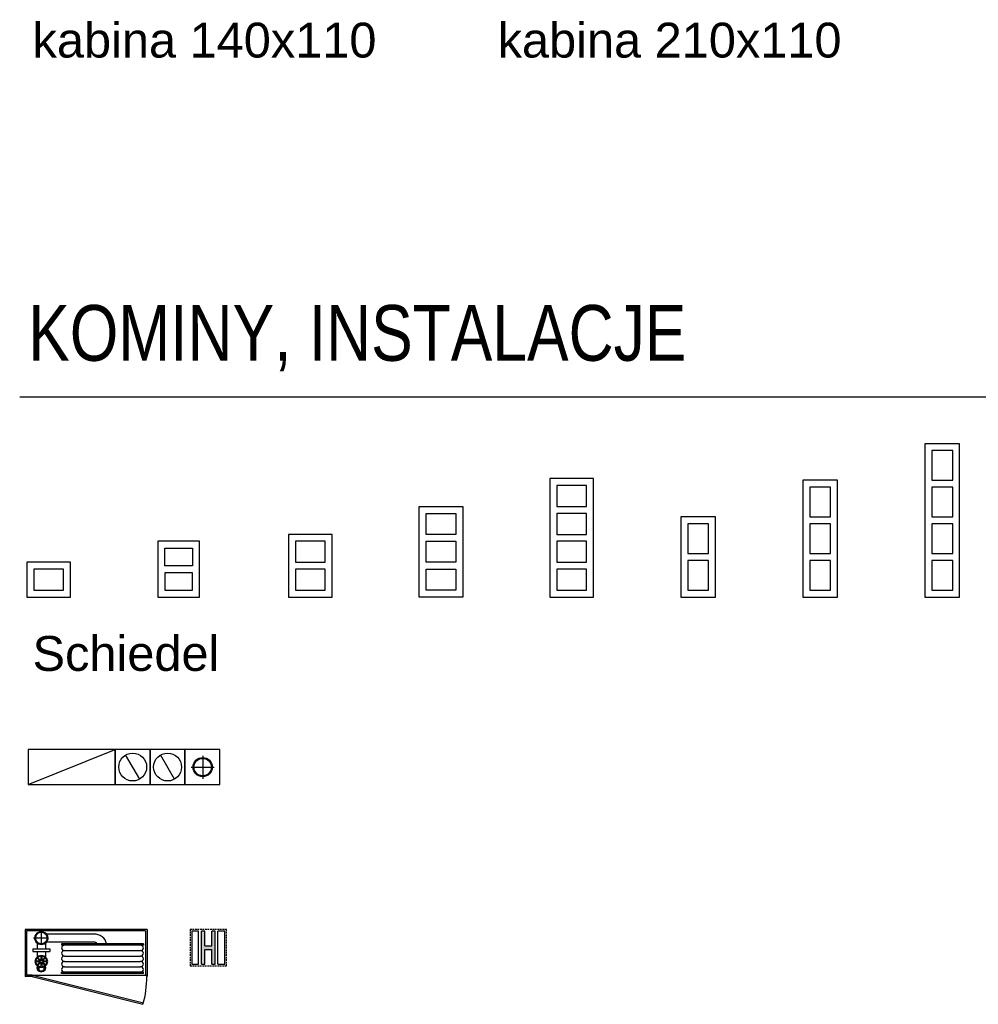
# Model space of a CAD drawing. Header units: inches. Extents: x 0 to 111471, y -105323 to 11070.
# Tile 48 of 256: x 2728 to 3277, y 1173 to 1738. Entities that reach past the tile are written whole.
import ezdxf

# ---------------------------------------------------------------- set-up
doc = ezdxf.new("R2010")
doc.units = ezdxf.units.IN
doc.header["$MEASUREMENT"] = 0
doc.linetypes.add('HIDDEN2', pattern=[4.7625, 3.175, -1.5875])
doc.styles.get("Standard").update_dxf_attribs({"font": 'arial.ttf'})
doc.styles.add('TS 200_STANDARD', font='arial.ttf', dxfattribs={"width": 0.8, "height": 32})

# ---------------------------------------------------------------- blocks, each defined once
blk = doc.blocks.new('HYDRANT')
blk.add_hatch(color=256).paths.add_polyline_path([(4, 1), (4, 20), (2, 20), (2, 11.5), (-2, 11.5), (-2, 20), (-4, 20), (-4, 1), (-2, 1), (-2, 9.5), (2, 9.5), (2, 1)])
for p, q in [((-5.55, 1), (-5.55, 20)), ((-4, 1), (-4, 20)), ((-2, 11.5), (-2, 20)), ((2, 11.5), (2, 20)), ((4, 1), (4, 20)), ((5.55, 1), (5.55, 20)), ((-2, 11.5), (2, 11.5)), ((-2, 1), (-2, 9.5)), ((-2, 9.5), (2, 9.5)), ((2, 1), (2, 9.5))]:
    blk.add_line(p, q)
at = {"linetype": 'HIDDEN2', "ltscale": 0.3}
blk.add_lwpolyline([(-10.5, 0), (10.5, 0), (10.5, 21), (-10.5, 21)], close=True, dxfattribs=at)
for points in [[(-5.55, 20), (-9.5, 20), (-9.5, 1), (-5.55, 1)], [(-2, 20), (-4, 20)], [(4, 20), (2, 20)], [(5.55, 1), (9.5, 1), (9.5, 20), (5.55, 20)], [(-4, 1), (-2, 1)], [(2, 1), (4, 1)]]:
    blk.add_lwpolyline(points)
blk = doc.blocks.new('PK')
for p, q in [((0, 6.59), (0, -6.59)), ((-6.59, 0), (6.59, 0))]:
    blk.add_line(p, q)
at = {"linetype": 'Continuous', "ltscale": 50}
for radius in [5.5, 5]:
    blk.add_circle((0, 0.05), radius, dxfattribs=at)
blk = doc.blocks.new('hydrant_rzut')
for p, q in [((35, 0), (-35, 0)), ((-35, 0), (-35, -27.05)), ((35, 0), (35, -27.05)), ((34.18, -0.77), (-34.18, -0.77)), ((-34.18, -0.77), (-34.18, -26.27)), ((-21.49, -4.99), (-30.12, -4.99)), ((-29.33, -3.68), (-29.55, -5.43)), ((-29.55, -5.43), (-28.89, -7.08)), ((-28.26, -2.23), (-29.33, -3.68)), ((-28.66, -3.36), (-29.12, -4.99)), ((-29.12, -4.99), (-28.66, -6.61)), ((-27.39, -2.18), (-28.66, -3.36)), ((-26.6, -1.42), (-28.26, -2.23)), ((-25.67, -1.74), (-27.39, -2.18)), ((-24.73, -1.42), (-26.6, -1.42)), ((-25.67, -0.65), (-25.67, -8.9)), ((-23.94, -2.18), (-25.67, -1.74)), ((-23.07, -2.23), (-24.73, -1.42)), ((-22.68, -3.36), (-23.94, -2.18)), ((-22.01, -3.68), (-23.07, -2.23)), ((-22.21, -4.99), (-22.68, -3.36)), ((-22.68, -6.61), (-22.21, -4.99)), ((4.51, -2.67), (-22.63, -2.67)), ((-22.45, -7.08), (-21.78, -5.43)), ((-21.78, -5.43), (-22.01, -3.68)), ((5.78, -2.77), (4.51, -2.67)), ((7.02, -3.08), (5.78, -2.77)), ((8.18, -3.58), (7.02, -3.08)), ((9.23, -4.27), (8.18, -3.58)), ((10.14, -5.11), (9.23, -4.27)), ((10.89, -6.09), (10.14, -5.11)), ((34.18, -0.77), (34.18, -26.27)), ((-30.6, -11.13), (-30.6, -12.67)), ((-30.6, -11.13), (-20.73, -11.13)), ((-28.89, -7.08), (-27.49, -8.24)), ((-28.66, -6.61), (-27.39, -7.8)), ((-28.13, -7.84), (-28.13, -11.13)), ((-27.49, -8.24), (-25.67, -8.67)), ((-27.39, -7.8), (-25.67, -8.23)), ((-25.67, -8.23), (-23.94, -7.8)), ((-25.67, -8.67), (-23.85, -8.24)), ((-23.94, -7.8), (-22.68, -6.61)), ((-23.85, -8.24), (-22.45, -7.08)), ((-23.2, -7.84), (-23.2, -11.13)), ((4.51, -7.31), (-22.63, -7.31)), ((-20.73, -11.13), (-20.73, -12.67)), ((-13.99, -8.33), (-13.99, -9.1)), ((32.88, -8.33), (-13.99, -8.33)), ((32.88, -9.1), (-13.99, -9.1)), ((-13.86, -10.06), (-13.99, -10.65)), ((-13.99, -10.65), (-13.86, -11.24)), ((-13.51, -9.56), (-13.86, -10.06)), ((-13.86, -11.24), (-13.51, -11.74)), ((-12.97, -9.22), (-13.51, -9.56)), ((-12.34, -9.1), (-12.97, -9.22)), ((4.81, -7.32), (4.51, -7.31)), ((5.11, -7.37), (4.81, -7.32)), ((5.4, -7.46), (5.11, -7.37)), ((5.67, -7.58), (5.4, -7.46)), ((5.93, -7.73), (5.67, -7.58)), ((6.16, -7.9), (5.93, -7.73)), ((6.38, -8.11), (6.16, -7.9)), ((6.56, -8.33), (6.38, -8.11)), ((11.44, -7.17), (10.89, -6.09)), ((11.78, -8.33), (11.44, -7.17)), ((31.86, -9.22), (31.23, -9.1)), ((32.4, -9.56), (31.86, -9.22)), ((32.75, -10.06), (32.4, -9.56)), ((32.4, -11.74), (32.75, -11.24)), ((32.88, -10.65), (32.75, -10.06)), ((32.75, -11.24), (32.88, -10.65)), ((32.88, -8.33), (32.88, -9.1)), ((-30.6, -12.67), (-20.73, -12.67)), ((-28.87, -16.66), (-29.37, -18.39)), ((-27.52, -15.38), (-28.87, -16.66)), ((-28.4, -16.82), (-28.52, -17.03)), ((-28.26, -16.62), (-28.4, -16.82)), ((-28.1, -16.43), (-28.26, -16.62)), ((-28.13, -12.67), (-28.13, -15.8)), ((-26.26, -18.16), (-28.11, -16.43)), ((-25.91, -17.84), (-27.76, -16.1)), ((-27.55, -15.96), (-27.75, -16.11)), ((-27.34, -15.83), (-27.55, -15.96)), ((-25.67, -14.92), (-27.52, -15.38)), ((-27.12, -15.71), (-27.34, -15.83)), ((-26.89, -15.61), (-27.12, -15.71)), ((-26.66, -15.53), (-26.89, -15.61)), ((-26.41, -15.46), (-26.66, -15.53)), ((-26.16, -15.42), (-26.41, -15.46)), ((-25.91, -15.39), (-26.16, -15.42)), ((-25.91, -15.39), (-25.91, -17.84)), ((-23.82, -15.38), (-25.67, -14.92)), ((-25.17, -15.42), (-25.42, -15.39)), ((-25.42, -15.39), (-25.42, -17.84)), ((-23.57, -16.1), (-25.42, -17.84)), ((-24.92, -15.46), (-25.17, -15.42)), ((-23.22, -16.43), (-25.07, -18.16)), ((-24.68, -15.53), (-24.92, -15.46)), ((-24.44, -15.61), (-24.68, -15.53)), ((-24.21, -15.71), (-24.44, -15.61)), ((-23.99, -15.83), (-24.21, -15.71)), ((-23.78, -15.96), (-23.99, -15.83)), ((-22.46, -16.66), (-23.82, -15.38)), ((-23.58, -16.11), (-23.78, -15.96)), ((-23.07, -16.62), (-23.23, -16.43)), ((-23.2, -12.67), (-23.2, -15.8)), ((-22.93, -16.82), (-23.07, -16.62)), ((-22.81, -17.03), (-22.93, -16.82)), ((-21.97, -18.39), (-22.46, -16.66)), ((-13.86, -13.15), (-13.99, -13.74)), ((-13.99, -13.74), (-13.86, -14.33)), ((-13.86, -16.24), (-13.99, -16.83)), ((-13.99, -16.83), (-13.86, -17.42)), ((-13.51, -12.65), (-13.86, -13.15)), ((-13.86, -14.33), (-13.51, -14.83)), ((-13.51, -15.74), (-13.86, -16.24)), ((-13.51, -11.74), (-12.97, -12.08)), ((-12.97, -12.31), (-13.51, -12.65)), ((-13.51, -14.83), (-12.97, -15.17)), ((-12.97, -15.4), (-13.51, -15.74)), ((-12.97, -12.08), (-12.34, -12.2)), ((-12.34, -12.2), (-12.97, -12.31)), ((-12.97, -15.17), (-12.34, -15.29)), ((-12.34, -15.29), (-12.97, -15.4)), ((-12.34, -12.2), (31.23, -12.2)), ((-12.34, -15.29), (31.23, -15.29)), ((31.23, -12.2), (31.86, -12.08)), ((31.86, -12.31), (31.23, -12.2)), ((31.23, -15.29), (31.86, -15.17)), ((31.86, -15.4), (31.23, -15.29)), ((31.86, -12.08), (32.4, -11.74)), ((32.4, -12.65), (31.86, -12.31)), ((31.86, -15.17), (32.4, -14.83)), ((32.4, -15.74), (31.86, -15.4)), ((32.75, -13.15), (32.4, -12.65)), ((32.4, -14.83), (32.75, -14.33)), ((32.75, -16.24), (32.4, -15.74)), ((32.88, -13.74), (32.75, -13.15)), ((32.75, -14.33), (32.88, -13.74)), ((32.88, -16.83), (32.75, -16.24)), ((32.75, -17.42), (32.88, -16.83)), ((-29.37, -18.39), (-28.87, -20.13)), ((-26.26, -18.16), (-28.87, -18.16)), ((-26.26, -18.63), (-28.87, -18.63)), ((-28.87, -20.13), (-27.52, -21.41)), ((-28.83, -17.93), (-28.86, -18.16)), ((-28.86, -18.63), (-28.83, -18.86)), ((-28.78, -17.69), (-28.83, -17.93)), ((-28.83, -18.86), (-28.78, -19.1)), ((-28.72, -17.46), (-28.78, -17.69)), ((-28.78, -19.1), (-28.72, -19.33)), ((-28.63, -17.24), (-28.72, -17.46)), ((-28.72, -19.33), (-28.63, -19.55)), ((-28.52, -17.03), (-28.63, -17.24)), ((-28.63, -19.55), (-28.52, -19.76)), ((-28.52, -19.76), (-28.4, -19.97)), ((-28.4, -19.97), (-28.26, -20.17)), ((-28.13, -20.99), (-28.29, -22.17)), ((-28.29, -22.17), (-27.84, -23.28)), ((-28.26, -20.17), (-28.1, -20.36)), ((-26.26, -18.63), (-28.11, -20.36)), ((-27.72, -21.29), (-27.78, -22.22)), ((-27.78, -22.22), (-27.39, -23.07)), ((-25.91, -18.95), (-27.76, -20.69)), ((-27.75, -20.68), (-27.55, -20.83)), ((-27.55, -20.83), (-27.34, -20.96)), ((-27.52, -21.41), (-25.67, -21.87)), ((-27.34, -20.96), (-27.12, -21.08)), ((-27.15, -21.58), (-27.15, -23.34)), ((-27.12, -21.08), (-26.89, -21.18)), ((-26.89, -21.18), (-26.66, -21.26)), ((-26.66, -21.26), (-26.41, -21.33)), ((-26.41, -21.33), (-26.16, -21.37)), ((-26.12, -17.97), (-26.31, -18.39)), ((-26.31, -18.39), (-26.12, -18.82)), ((-26.16, -21.37), (-25.91, -21.4)), ((-25.67, -17.79), (-26.12, -17.97)), ((-26.12, -18.82), (-25.67, -19)), ((-25.91, -18.95), (-25.91, -21.4)), ((-25.21, -17.97), (-25.67, -17.79)), ((-25.67, -19), (-25.21, -18.82)), ((-25.67, -21.87), (-23.82, -21.41)), ((-23.57, -20.69), (-25.42, -18.95)), ((-25.42, -18.95), (-25.42, -21.4)), ((-25.42, -21.4), (-25.17, -21.37)), ((-25.02, -18.39), (-25.21, -17.97)), ((-25.21, -18.82), (-25.02, -18.39)), ((-25.17, -21.37), (-24.92, -21.33)), ((-22.46, -18.16), (-25.07, -18.16)), ((-22.46, -18.63), (-25.07, -18.63)), ((-23.22, -20.36), (-25.07, -18.63)), ((-24.92, -21.33), (-24.68, -21.26)), ((-24.68, -21.26), (-24.44, -21.18)), ((-24.44, -21.18), (-24.21, -21.08)), ((-24.21, -21.08), (-23.99, -20.96)), ((-24.19, -21.58), (-24.19, -23.34)), ((-23.99, -20.96), (-23.78, -20.83)), ((-23.94, -23.07), (-23.55, -22.22)), ((-23.82, -21.41), (-22.46, -20.13)), ((-23.78, -20.83), (-23.58, -20.68)), ((-23.55, -22.22), (-23.61, -21.29)), ((-23.49, -23.28), (-23.04, -22.17)), ((-23.23, -20.36), (-23.07, -20.17)), ((-23.04, -22.17), (-23.2, -20.99)), ((-23.07, -20.17), (-22.93, -19.97)), ((-22.93, -19.97), (-22.81, -19.76)), ((-22.7, -17.24), (-22.81, -17.03)), ((-22.81, -19.76), (-22.7, -19.55)), ((-22.62, -17.46), (-22.7, -17.24)), ((-22.7, -19.55), (-22.62, -19.33)), ((-22.55, -17.69), (-22.62, -17.46)), ((-22.62, -19.33), (-22.55, -19.1)), ((-22.5, -17.93), (-22.55, -17.69)), ((-22.55, -19.1), (-22.5, -18.86)), ((-22.47, -18.16), (-22.5, -17.93)), ((-22.5, -18.86), (-22.47, -18.63)), ((-22.46, -20.13), (-21.97, -18.39)), ((-13.86, -19.33), (-13.99, -19.92)), ((-13.99, -19.92), (-13.86, -20.51)), ((-13.86, -22.42), (-13.99, -23.01)), ((-13.86, -17.42), (-13.51, -17.92)), ((-13.51, -18.83), (-13.86, -19.33)), ((-13.86, -20.51), (-13.51, -21.02)), ((-13.51, -21.92), (-13.86, -22.42)), ((-13.51, -17.92), (-12.97, -18.26)), ((-12.97, -18.5), (-13.51, -18.83)), ((-13.51, -21.02), (-12.97, -21.35)), ((-12.97, -21.59), (-13.51, -21.92)), ((-12.97, -18.26), (-12.34, -18.38)), ((-12.34, -18.38), (-12.97, -18.5)), ((-12.97, -21.35), (-12.34, -21.47)), ((-12.34, -21.47), (-12.97, -21.59)), ((-12.34, -18.38), (31.23, -18.38)), ((-12.34, -21.47), (31.23, -21.47)), ((31.23, -18.38), (31.86, -18.26)), ((31.86, -18.5), (31.23, -18.38)), ((31.23, -21.47), (31.86, -21.35)), ((31.86, -21.59), (31.23, -21.47)), ((31.86, -18.26), (32.4, -17.92)), ((32.4, -18.83), (31.86, -18.5)), ((31.86, -21.35), (32.4, -21.02)), ((32.4, -21.92), (31.86, -21.59)), ((32.4, -17.92), (32.75, -17.42)), ((32.75, -19.33), (32.4, -18.83)), ((32.4, -21.02), (32.75, -20.51)), ((32.75, -22.42), (32.4, -21.92)), ((32.88, -19.92), (32.75, -19.33)), ((32.75, -20.51), (32.88, -19.92)), ((32.88, -23.01), (32.75, -22.42)), ((-30.89, -27.05), (-35, -27.05)), ((-30.89, -26.27), (-34.18, -26.27)), ((-30.89, -26.27), (-30.89, -27.05)), ((-30.89, -26.27), (34.89, -26.27)), ((-30.89, -27.05), (-30.68, -26.3)), ((-30.89, -27.05), (32.66, -43)), ((-30.68, -26.3), (32.87, -42.25)), ((-27.84, -23.28), (-26.9, -24.07)), ((-27.39, -23.07), (-26.63, -23.68)), ((-26.9, -24.07), (-25.67, -24.35)), ((-26.63, -23.68), (-25.67, -23.89)), ((-25.67, -23.89), (-24.7, -23.68)), ((-25.67, -24.35), (-24.44, -24.07)), ((-24.7, -23.68), (-23.94, -23.07)), ((-24.44, -24.07), (-23.49, -23.28)), ((-13.99, -23.01), (-13.86, -23.61)), ((-13.99, -25.33), (-13.99, -24.56)), ((32.88, -24.56), (-13.99, -24.56)), ((32.88, -25.33), (-13.99, -25.33)), ((-13.86, -23.61), (-13.51, -24.11)), ((-13.51, -24.11), (-12.97, -24.44)), ((-12.97, -24.44), (-12.34, -24.56)), ((31.23, -24.56), (31.86, -24.44)), ((31.86, -24.44), (32.4, -24.11)), ((32.4, -24.11), (32.75, -23.61)), ((32.75, -23.61), (32.88, -23.01)), ((32.88, -25.33), (32.88, -24.56)), ((34.18, -26.27), (34.89, -26.27)), ((34.85, -29.06), (34.89, -27.05)), ((34.89, -26.27), (34.89, -27.05)), ((35, -27.05), (34.89, -27.05)), ((34.33, -35.09), (34.57, -33.09)), ((34.57, -33.09), (34.75, -31.08)), ((34.75, -31.08), (34.85, -29.06)), ((33.18, -41.04), (33.63, -39.07)), ((33.63, -39.07), (34.02, -37.09)), ((34.02, -37.09), (34.33, -35.09)), ((32.66, -43), (33.18, -41.04)), ((32.66, -43), (32.87, -42.25))]:
    blk.add_line(p, q)

msp = doc.modelspace()

# ---------------------------------------------------------------- linework, layer by layer
msp.add_line((2727.544, 1521.453), (4725.825, 1521.453))
for points in [[(3266.731, 1494.49), (3246.731, 1494.49), (3246.731, 1406.49), (3266.731, 1406.49)], [(3262.731, 1473.49), (3262.731, 1490.49), (3250.731, 1490.49), (3250.731, 1473.49)], [(3031.731, 1474.49), (3031.731, 1406.49), (3056.731, 1406.49), (3056.731, 1474.49)], [(3052.731, 1458.49), (3052.731, 1470.49), (3035.731, 1470.49), (3035.731, 1458.49)], [(3196.731, 1473.49), (3176.731, 1473.49), (3176.731, 1406.49), (3196.731, 1406.49)], [(3192.731, 1452.49), (3192.731, 1469.49), (3180.731, 1469.49), (3180.731, 1452.49)], [(3262.731, 1452.49), (3262.731, 1469.49), (3250.731, 1469.49), (3250.731, 1452.49)], [(2956.731, 1458.49), (2981.731, 1458.49), (2981.731, 1406.49), (2956.731, 1406.49)], [(2960.731, 1454.49), (2977.731, 1454.49), (2977.731, 1442.49), (2960.731, 1442.49)], [(3035.731, 1442.49), (3052.731, 1442.49), (3052.731, 1454.49), (3035.731, 1454.49)], [(3126.731, 1452.49), (3106.731, 1452.49), (3106.731, 1406.49), (3126.731, 1406.49)], [(3122.731, 1431.49), (3122.731, 1448.49), (3110.731, 1448.49), (3110.731, 1431.49)], [(3192.731, 1431.49), (3192.731, 1448.49), (3180.731, 1448.49), (3180.731, 1431.49)], [(3262.731, 1431.49), (3262.731, 1448.49), (3250.731, 1448.49), (3250.731, 1431.49)], [(2881.731, 1406.49), (2906.731, 1406.49), (2906.731, 1442.49), (2881.731, 1442.49)], [(2806.731, 1406.49), (2830.731, 1406.49), (2830.731, 1438.49), (2806.731, 1438.49)], [(2902.731, 1438.49), (2885.731, 1438.49), (2885.731, 1426.49), (2902.731, 1426.49)], [(2960.731, 1438.49), (2977.731, 1438.49), (2977.731, 1426.49), (2960.731, 1426.49)], [(3035.731, 1426.49), (3052.731, 1426.49), (3052.731, 1438.49), (3035.731, 1438.49)], [(2810.731, 1434.49), (2826.731, 1434.49), (2826.731, 1424.49), (2810.731, 1424.49)], [(2731.731, 1426.49), (2731.731, 1406.49), (2756.731, 1406.49), (2756.731, 1426.49)], [(3122.731, 1410.49), (3122.731, 1427.49), (3110.731, 1427.49), (3110.731, 1410.49)], [(3192.731, 1410.49), (3192.731, 1427.49), (3180.731, 1427.49), (3180.731, 1410.49)], [(3262.731, 1410.49), (3262.731, 1427.49), (3250.731, 1427.49), (3250.731, 1410.49)], [(2735.731, 1410.49), (2752.731, 1410.49), (2752.731, 1422.49), (2735.731, 1422.49)], [(2810.731, 1410.49), (2826.731, 1410.49), (2826.731, 1420.49), (2810.731, 1420.49)], [(2902.731, 1422.49), (2885.731, 1422.49), (2885.731, 1410.49), (2902.731, 1410.49)], [(2960.731, 1422.49), (2977.731, 1422.49), (2977.731, 1410.49), (2960.731, 1410.49)], [(3035.731, 1410.49), (3052.731, 1410.49), (3052.731, 1422.49), (3035.731, 1422.49)], [(2732.351, 1319.028), (2732.351, 1299.028), (2782.351, 1299.028), (2782.351, 1319.028)], [(2732.351, 1319.028), (2732.351, 1299.028), (2782.351, 1299.028), (2782.351, 1319.028)], [(2782.351, 1299.028), (2802.351, 1299.028), (2802.351, 1319.028), (2782.351, 1319.028)], [(2782.351, 1299.028), (2802.351, 1299.028), (2802.351, 1319.028), (2782.351, 1319.028)], [(2802.351, 1299.028), (2822.351, 1299.028), (2822.351, 1319.028), (2802.351, 1319.028)], [(2802.351, 1299.028), (2822.351, 1299.028), (2822.351, 1319.028), (2802.351, 1319.028)], [(2822.351, 1299.028), (2842.351, 1299.028), (2842.351, 1319.028), (2822.351, 1319.028)]]:
    msp.add_lwpolyline(points, close=True)
for points in [[(2732.351, 1299.028), (2782.351, 1319.028)], [(2732.351, 1299.028), (2782.351, 1319.028)], [(2796.379, 1302.117), (2788.322, 1315.94)], [(2796.379, 1302.117), (2788.322, 1315.94)], [(2816.379, 1302.117), (2808.322, 1315.94)], [(2816.379, 1302.117), (2808.322, 1315.94)]]:
    msp.add_lwpolyline(points)
for centre in [(2792.351, 1309.028), (2792.351, 1309.028), (2812.351, 1309.028), (2812.351, 1309.028)]:
    msp.add_circle(centre, 8)

# ---------------------------------------------------------------- block references
for name, p in [('PK', (2832.518, 1308.918)), ('hydrant_rzut', (2765.611, 1215.907)), ('HYDRANT', (2835.741, 1194.907))]:
    msp.add_blockref(name, p)

# ---------------------------------------------------------------- texts
for s, p in [('kabina 140x110', (2734.919, 1715.989)), ('kabina 210x110', (3001.695, 1715.989)), ('Schiedel', (2734.919, 1364.171))]:
    msp.add_text(s, height=20, rotation=0).set_placement(p)
at = {"insert": (2732.448, 1574.036), "char_height": 32, "width": 1375.62964, "attachment_point": 1, "style": 'TS 200_STANDARD'}
msp.add_mtext('KOMINY, INSTALACJE', dxfattribs=at)

doc.saveas('drawing.dxf')
